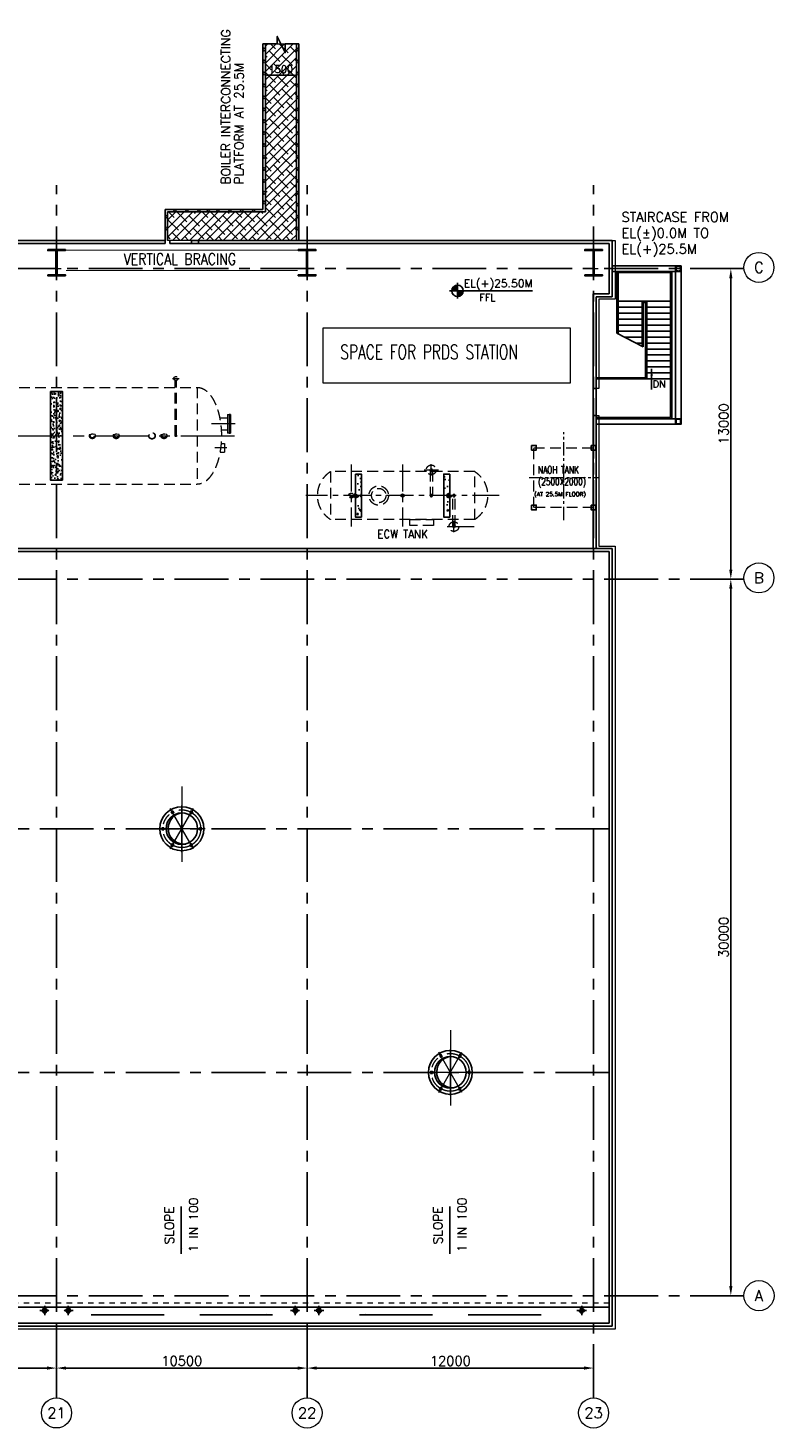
# Model space of a CAD drawing. Header units: inches. Extents: x 0 to 1544102, y -487208 to 23144100.
# Tile 71 of 256: x 624519 to 655774, y -450187 to -391572. Entities that reach past the tile are written whole.
import ezdxf
from ezdxf.enums import TextEntityAlignment as Align

# ---------------------------------------------------------------- set-up
doc = ezdxf.new("R2010")
doc.units = ezdxf.units.IN
doc.header["$LTSCALE"] = 1800
doc.header["$MEASUREMENT"] = 0
for name, pattern in [('CENTER', [2, 1.25, -0.25, 0.25, -0.25]), ('CENTER2', [1.125, 0.75, -0.125, 0.125, -0.125]), ('DASHED', [0.75, 0.5, -0.25]), ('HIDDEN', [0.375, 0.25, -0.125]), ('HIDDEN2', [0.1875, 0.125, -0.0625]), ('HIDDENS', [0.25, 0.125, -0.125])]:
    doc.linetypes.add(name, pattern=pattern)
doc.layers.get('0').update_dxf_attribs({"color": 253, "lineweight": 9})
for name, color, linetype in [('1', 7, 'Continuous'), ('BRACING', 1, 'HIDDEN'), ('COL', 1, 'Continuous'), ('CONCRETE', 145, 'Continuous'), ('GRID', 251, 'CENTER'), ('RAIN WATER', 6, 'Continuous'), ('ROOF', 11, 'Continuous'), ('ROOFLIGHT', 12, 'Continuous'), ('STAIR', 2, 'Continuous'), ('STEEL', 231, 'Continuous'), ('TEXT', 3, 'Continuous'), ('WALL', 6, 'Continuous'), ('WALL1', 6, 'Continuous')]:
    doc.layers.add(name, color=color, linetype=linetype)
for name, color, linetype, lineweight in [('A-CHEQUERED PLATE HATCH', 252, 'Continuous', 9), ('A-CUT OUT', 3, 'Continuous', 30), ('ARROW', 3, 'Continuous', 13), ('CEN', 2, 'CENTER', 15), ('CL', 8, 'CENTER', 15), ('CLAD-1', 3, 'Continuous', 15), ('CNOTE', 3, 'Continuous', 15), ('CTEXT2', 3, 'Continuous', 25), ('DIM', 4, 'Continuous', 18), ('dimension line', 4, 'Continuous', 18), ('EQUIP', 8, 'HIDDEN', 9), ('LEADER', 4, 'Continuous', 15)]:
    doc.layers.add(name, color=color, linetype=linetype, lineweight=lineweight)
doc.styles.add('COMPLEX', font='complex')
doc.styles.add('ROAMNS', font='ROMANS.shx')
doc.styles.add('ROMANC', font='ROMANC.SHX')
doc.styles.add('ROMANS', font='romans.shx')
doc.styles.add('ROMANT', font='romant')
doc.styles.add('SIMPLEX-25', font='simplex.shx')
doc.styles.get("Standard").update_dxf_attribs({"font": 'arial.ttf'})
doc.linetypes.add('FENCELINE1', pattern='A,0.25,-0.1,[133,ltypeshp.shx,S=0.1,R=0,X=-0.1,Y=0],-0.1,1', length=1.45)
doc.dimstyles.new('270-TA-100', dxfattribs={"dimscale": 150, "dimtxt": 400, "dimasz": 2, "dimexe": 0.75, "dimexo": 1, "dimgap": 1, "dimtad": 1, "dimdec": 0, "dimzin": 12, "dimdsep": 46, "dimtxsty": 'ROMANS', "dimcen": 0, "dimclrd": 256, "dimclre": 256, "dimclrt": 6, "dimadec": 1, "dimazin": 3, "dimtfac": 1, "dimtdec": 0, "dimtix": 1, "dimtmove": 2, "dimatfit": 0, "dimfxl": 1.25, "dimarcsym": 2})
doc.dimstyles.new('DIM INT 1', dxfattribs={"dimtxt": 300, "dimasz": 200, "dimexe": 100, "dimexo": 100, "dimgap": 100, "dimtad": 1, "dimdec": 0, "dimzin": 13, "dimdsep": 46, "dimlunit": 5, "dimtxsty": 'ROAMNS', "dimblk1": 'CLOSEDBLANK', "dimcen": 0.09, "dimclrd": 9, "dimclre": 9, "dimclrt": 4, "dimadec": 0, "dimazin": 0, "dimtfac": 1, "dimtdec": 0, "dimtix": 1, "dimtmove": 2, "dimatfit": 3, "dimfxl": 1, "dimtolj": 1, "dimtzin": 13, "dimarcsym": 0})
doc.dimstyles.new('DIM100 x2', dxfattribs={"dimscale": 0, "dimtxt": 400, "dimasz": 400, "dimexe": 100, "dimexo": 100, "dimgap": 100, "dimtad": 1, "dimdec": 0, "dimzin": 13, "dimdsep": 46, "dimtxsty": 'ROMANS', "dimblk2": 'OBLIQUE', "dimcen": 100, "dimdle": 100, "dimclrd": 9, "dimclre": 9, "dimclrt": 4, "dimadec": 0, "dimazin": 0, "dimtfac": 1.1, "dimtdec": 0, "dimtix": 1, "dimtmove": 2, "dimatfit": 3, "dimfxl": 1, "dimtolj": 1, "dimtzin": 13, "dimarcsym": 0})
doc.dimstyles.new('MAIN', dxfattribs={"dimtxt": 350, "dimasz": 250, "dimexe": 20, "dimexo": 20, "dimgap": 100, "dimtad": 1, "dimdec": 0, "dimzin": 0, "dimdsep": 46, "dimtxsty": 'ROMANS', "dimcen": 0.09, "dimclrd": 256, "dimclre": 9, "dimclrt": 256, "dimadec": 0, "dimazin": 0, "dimtfac": 1, "dimtdec": 0, "dimtofl": 0, "dimtmove": 0, "dimatfit": 3, "dimfxl": 0.18, "dimtolj": 1, "dimtzin": 0, "dimarcsym": 0})

# ---------------------------------------------------------------- blocks, each defined once
blk = doc.blocks.new('DEAERATOR')
for centre, radius in [((12500, 0), 121), ((12500, 0), 84), ((13500, 0), 121), ((13500, 0), 84), ((15000, 0), 136), ((15000, 0), 124), ((15500, 0), 121), ((15500, 0), 84)]:
    blk.add_circle(centre, radius)
at = {"layer": 'CEN'}
for p, q in [((-23396, 0), (18548, 0)), ((18482, 500), (17496, 500)), ((18130, -500), (17629, -500))]:
    blk.add_line(p, q, dxfattribs=at)
at = {"layer": 'EQUIP'}
for p, q in [((15866, 2400), (16134, 2400)), ((-16895, 2028), (16895, 2028)), ((15970, 0), (15970, 2322)), ((16030, 0), (16030, 2322)), ((16895, 2028), (16895, -2028)), ((17896, -322), (18045, -322)), ((18045, -322), (18045, -678)), ((17851, -678), (18045, -678)), ((-16895, -2028), (16895, -2028))]:
    blk.add_line(p, q, dxfattribs=at)
at = {"layer": 'EQUIP', "linetype": 'DASHED'}
for p, q in [((17836, 754), (18166, 754)), ((18166, 888), (18166, 112)), ((18166, 888), (18230, 888)), ((18230, 888), (18230, 112)), ((18294, 888), (18230, 888)), ((18294, 888), (18294, 112)), ((17898, 246), (18166, 246)), ((18230, 112), (18166, 112)), ((18230, 112), (18294, 112))]:
    blk.add_line(p, q, dxfattribs=at)
at = {"layer": 'EQUIP'}
for centre, radius in [((16000, 2400), 84), ((16000, 0), 30)]:
    blk.add_circle(centre, radius, dxfattribs=at)
at = {"layer": 'EQUIP', "extrusion": (0, 0, -1)}
blk.add_ellipse((16895, 0), major_axis=(0, -2028), ratio=0.5, start_param=3.141593, end_param=6.283185, dxfattribs=at)
blk = doc.blocks.new('ECW TANK')
at = {"layer": 'CONCRETE'}
h = blk.add_hatch(dxfattribs=at)
h.set_pattern_fill('AR-CONC', color=256, scale=100, angle=180, style=0)
h.set_pattern_definition([(310, (-124302.47, 40893.3), (717.2602, 62.7521), [75, -825]), (5, (-124302.5, 40893.3), (-138.7513, -752.192), [60, -660]), (259.5486, (-124242.7, 40898.5), (578.5094, -689.4395), [63.74, -701.142]), (313.8158, (-124302.5, 40693.3), (1067.241, 165.519), [112.5, -1237.5]), (263.3644, (-124213.5, 40707.1), (934.663, -974.118), [95.61, -1051.713]), (8.8158, (-124302.5, 40693.3), (934.662, -974.119), [90, -990]), (339, (-124202.47, 40743.3), (596.907, 402.619), [75, -825]), (34, (-124202.5, 40743.3), (243.3153, -725.15), [60, -660]), (288.5486, (-124152.7, 40776.85), (840.2226, -322.5305), [63.74, -701.142]), (322.5, (-124302.47, 40893.3), (12.15986, -332.89385), [0, -652, 0, -670, 0, -662.5]), (352.5, (-124302.47, 40893.3), (263.0695, -394.4117), [0, -382, 0, -637, 0, -252.5]), (32.5, (-124525.47, 40893.3), (533.82244, 22.55487), [0, -250, 0, -780, 0, -1035]), (42.5, (-124625.47, 40893.3), (583.1862, -100.105), [0, -325, 0, -518, 0, -735])])
h.paths.add_polyline_path([(-1725, -900), (-1975, -900), (-1975, 900), (-1725, 900)])
h = blk.add_hatch(dxfattribs=at)
h.set_pattern_fill('AR-CONC', color=256, scale=100, angle=180, style=0)
h.set_pattern_definition([(230, (124302.47, 40893.3), (-717.2602, 62.7521), [75, -825]), (175, (124302.5, 40893.3), (138.7513, -752.192), [60, -660]), (280.4514, (124242.7, 40898.5), (-578.5094, -689.4395), [63.74, -701.142]), (226.1842, (124302.5, 40693.3), (-1067.241, 165.519), [112.5, -1237.5]), (276.6356, (124213.5, 40707.1), (-934.663, -974.118), [95.61, -1051.713]), (171.1842, (124302.5, 40693.3), (-934.662, -974.119), [90, -990]), (201, (124202.47, 40743.3), (-596.907, 402.619), [75, -825]), (146, (124202.5, 40743.3), (-243.3153, -725.15), [60, -660]), (251.4514, (124152.7, 40776.85), (-840.2226, -322.5305), [63.74, -701.142]), (217.5, (124302.47, 40893.3), (-12.15986, -332.89385), [0, -652, 0, -670, 0, -662.5]), (187.5, (124302.47, 40893.3), (-263.0695, -394.4117), [0, -382, 0, -637, 0, -252.5]), (147.5, (124525.47, 40893.3), (-533.82244, 22.55487), [0, -250, 0, -780, 0, -1035]), (137.5, (124625.47, 40893.3), (-583.1862, -100.105), [0, -325, 0, -518, 0, -735])])
h.paths.add_polyline_path([(1725, -900), (1975, -900), (1975, 900), (1725, 900)])
at = {"layer": 'CEN', "ltscale": 0.5}
for p, q in [((-2150, 1300), (-2150, -1300)), ((0, 1300), (0, -1300)), ((1200, 837), (1200, 1313)), ((902, 1075), (1498, 1075)), ((4050, 0), (-4050, 0)), ((2150, -1538), (2150, -1062)), ((1871, -1300), (3049, -1300))]:
    blk.add_line(p, q, dxfattribs=at)
at = {"layer": 'CONCRETE'}
for points in [[(-1975, 900), (-1725, 900), (-1725, -900), (-1975, -900)], [(1975, 900), (1725, 900), (1725, -900), (1975, -900)]]:
    blk.add_lwpolyline(points, close=True, dxfattribs=at)
at = {"layer": 'EQUIP'}
for p, q in [((3019, 1000), (-3019, 1000)), ((-3019, 1000), (-3019, -1000)), ((1150, 1039), (1154, 1073)), ((1150, 1039), (1150, -1)), ((1154, 1073), (1165, 1103)), ((1165, 1103), (1179, 1120)), ((1179, 1120), (1181, 1122)), ((1181, 1122), (1200, 1131)), ((1200, 1131), (1219, 1122)), ((1219, 1122), (1221, 1120)), ((1221, 1120), (1235, 1103)), ((1235, 1103), (1246, 1073)), ((1246, 1073), (1250, 1039)), ((1250, 1039), (1250, -1)), ((3019, -1000), (3019, 1000)), ((1151, 11), (1150, 4)), ((1150, 4), (1150, -4)), ((1154, 19), (1151, 11)), ((1157, 25), (1154, 19)), ((1162, 32), (1157, 25)), ((1167, 37), (1162, 32)), ((1174, 42), (1167, 37)), ((1181, 46), (1174, 42)), ((1189, 48), (1181, 46)), ((1196, 49), (1189, 48)), ((1204, 49), (1196, 49)), ((1212, 48), (1204, 49)), ((1219, 46), (1212, 48)), ((1226, 42), (1219, 46)), ((1232, 38), (1226, 42)), ((1238, 32), (1232, 38)), ((1243, 26), (1238, 32)), ((1246, 19), (1243, 26)), ((1249, 11), (1246, 19)), ((1250, 3), (1249, 11)), ((1250, -5), (1250, 3)), ((2101, 11), (2100, 3)), ((2100, 3), (2100, -5)), ((2104, 18), (2101, 11)), ((2107, 25), (2104, 18)), ((2112, 31), (2107, 25)), ((2117, 36), (2112, 31)), ((2124, 41), (2117, 36)), ((2131, 45), (2124, 41)), ((2138, 47), (2131, 45)), ((2146, 49), (2138, 47)), ((2154, 48), (2146, 49)), ((2162, 47), (2154, 48)), ((2169, 45), (2162, 47)), ((2176, 41), (2169, 45)), ((2182, 37), (2176, 41)), ((2188, 31), (2182, 37)), ((2193, 25), (2188, 31)), ((2196, 18), (2193, 25)), ((2199, 10), (2196, 18)), ((2200, 2), (2199, 10)), ((2200, -6), (2200, 2)), ((1150, -4), (1151, -12)), ((1151, -12), (1154, -20)), ((1154, -20), (1157, -27)), ((1157, -27), (1162, -33)), ((1162, -33), (1168, -39)), ((1168, -39), (1174, -43)), ((1174, -43), (1181, -47)), ((1181, -47), (1188, -49)), ((1188, -49), (1196, -50)), ((1196, -50), (1204, -50)), ((1204, -50), (1212, -49)), ((1212, -49), (1219, -47)), ((1219, -47), (1226, -43)), ((1226, -43), (1233, -38)), ((1233, -38), (1238, -33)), ((1238, -33), (1243, -27)), ((1243, -27), (1246, -20)), ((1246, -20), (1249, -13)), ((1249, -13), (1250, -5)), ((2100, -1266), (2100, -1)), ((2100, -5), (2101, -13)), ((2101, -13), (2104, -20)), ((2104, -20), (2107, -28)), ((2107, -28), (2112, -34)), ((2112, -34), (2118, -40)), ((2118, -40), (2124, -44)), ((2124, -44), (2131, -48)), ((2131, -48), (2138, -50)), ((2138, -50), (2146, -51)), ((2146, -51), (2154, -51)), ((2154, -51), (2161, -50)), ((2161, -50), (2169, -48)), ((2169, -48), (2176, -44)), ((2176, -44), (2183, -39)), ((2183, -39), (2188, -34)), ((2188, -34), (2193, -27)), ((2193, -27), (2196, -20)), ((2196, -20), (2199, -13)), ((2199, -13), (2200, -6)), ((2200, -1266), (2200, -1)), ((3019, -1000), (-3019, -1000)), ((2104, -1300), (2100, -1266)), ((2115, -1329), (2104, -1300)), ((2129, -1347), (2115, -1329)), ((2131, -1349), (2129, -1347)), ((2150, -1358), (2131, -1349)), ((2169, -1349), (2150, -1358)), ((2171, -1347), (2169, -1349)), ((2185, -1329), (2171, -1347)), ((2196, -1300), (2185, -1329)), ((2200, -1266), (2196, -1300))]:
    blk.add_line(p, q, dxfattribs=at)
blk.add_lwpolyline([(300, -1250), (300, -1000), (1300, -1000), (1300, -1250)], close=True, dxfattribs=at)
for centre, radius in [((1200, 1075), 203), ((-1950, 0), 95), ((-1950, 0), 45), ((-1000, 0), 406), ((-1000, 0), 300), ((0, 0), 65), ((0, 0), 24), ((1950, 0), 95), ((1950, 0), 45), ((2150, -1300), 203)]:
    blk.add_circle(centre, radius, dxfattribs=at)
at = {"layer": 'EQUIP', "linetype": 'HIDDEN2'}
for radius in [105, 57]:
    blk.add_circle((-2150, 0), radius, dxfattribs=at)
at = {"layer": 'EQUIP'}
for centre, start, end in [((-2398, 0), 121.85188, 238.14812), ((2398, 0), 301.85188, 58.14812)]:
    blk.add_arc(centre, 1177, start, end, dxfattribs=at)
at = {"layer": 'TEXT', "style": 'ROMANT', "width": 0.9}
blk.add_text('ECW TANK', height=350, dxfattribs=at).set_placement((-1060, -1785))
blk = doc.blocks.new('C-ROW COLUMN (above17m)')
at = {"layer": 'COL'}
h = blk.add_hatch(dxfattribs=at)
h.set_pattern_fill('ANSI31', color=256, scale=200, style=0)
h.set_pattern_definition([(45, (-78771.347, -120071.694), (-17.6776695, 17.6776695), [])])
h.paths.add_polyline_path([(22, 755), (-22, 755), (-22, -255), (22, -255)])
h.paths.add_polyline_path([(370, -300), (370, -255), (-370, -255), (-370, -300)])
h.paths.add_polyline_path([(-370, 800), (-370, 755), (370, 755), (370, 800)])
at = {"layer": 'CEN'}
for p, q in [((0, -300), (0, 800)), ((-192, 0), (192, 0))]:
    blk.add_line(p, q, dxfattribs=at)
at = {"layer": 'COL'}
for points in [[(-370, 800), (370, 800), (370, 755), (-370, 755)], [(-22, 755), (22, 755), (22, -255), (-22, -255)], [(-370, -255), (370, -255), (370, -300), (-370, -300)]]:
    blk.add_lwpolyline(points, close=True, dxfattribs=at)
blk = doc.blocks.new('PL-FFL2')
at = {"layer": 'A-CUT OUT'}
h = blk.add_hatch(color=7, dxfattribs=at)
h.paths.add_polyline_path([(3.09, 1.96, 0.414214), (1.09, -0.04), (3.09, -0.04)])
h.paths.add_polyline_path([(5.09, -0.04), (3.09, -0.04), (3.09, -2.04, 0.414214)])
at = {"color": 1, "linetype": 'Continuous'}
for p, q in [((3.09, 2.74), (3.09, -2.74)), ((29.24, 0), (4.78, 0)), ((4.78, 0), (5.09, 0)), ((0.31, -0.04), (5.09, -0.04))]:
    blk.add_line(p, q, dxfattribs=at)
blk.add_circle((3.09, -0.04), 2, dxfattribs=at)
at = {"color": 4, "linetype": 'Continuous'}
blk.add_attdef('EL(+)', text='', height=2.75, dxfattribs=at).set_placement((18.98, 2.4), align=Align.MIDDLE)
at = {"color": 3, "linetype": 'Continuous'}
blk.add_attdef('XXX', text='', height=2.5, dxfattribs=at).set_placement((18.44, -3.52), align=Align.MIDDLE)
blk = doc.blocks.new('GRD')
at = {"layer": 'CL', "linetype": 'Continuous'}
blk.add_circle((0, 419.99985), 419.99985, dxfattribs=at)
at = {"layer": 'CL', "color": 4, "style": 'COMPLEX'}
blk.add_attdef('GRD', text='', height=300, dxfattribs=at).set_placement((0, 419.99985), align=Align.MIDDLE)
blk = doc.blocks.new('*D622')
at = {"layer": 'dimension line', "color": 9, "lineweight": -2, "transparency": 16777216}
for p, q in [((636214, -446152), (636214, -447778)), ((647814, -447678), (636614, -447678)), ((648214, -447296), (648214, -447778))]:
    blk.add_line(p, q, dxfattribs=at)
at = {"layer": 'dimension line', "color": 9, "transparency": 16777216}
for points in [[(636614, -447611), (636614, -447745), (636214, -447678)], [(647814, -447611), (647814, -447745), (648214, -447678)]]:
    blk.add_solid(points, dxfattribs=at)
at = {"layer": 'dimension line', "color": 4, "transparency": 16777216, "insert": (642214, -447378), "char_height": 400, "attachment_point": 5, "style": 'ROMANS'}
blk.add_mtext('\\A1;12000', dxfattribs=at)
blk = doc.blocks.new('_Oblique')
at = {"color": 0, "linetype": 'ByBlock', "lineweight": -2}
blk.add_line((-0.5, -0.5), (0.5, 0.5), dxfattribs=at)
blk = doc.blocks.new('*D623')
at = {"layer": 'dimension line', "color": 9, "lineweight": -2, "transparency": 16777216}
for p, q in [((625714, -446152), (625714, -447778)), ((635814, -447678), (626114, -447678)), ((636214, -447296), (636214, -447778))]:
    blk.add_line(p, q, dxfattribs=at)
at = {"layer": 'dimension line', "color": 9, "transparency": 16777216}
for points in [[(626114, -447611), (626114, -447745), (625714, -447678)], [(635814, -447611), (635814, -447745), (636214, -447678)]]:
    blk.add_solid(points, dxfattribs=at)
at = {"layer": 'dimension line', "color": 4, "transparency": 16777216, "insert": (630964, -447378), "char_height": 400, "attachment_point": 5, "style": 'ROMANS'}
blk.add_mtext('\\A1;10500', dxfattribs=at)
blk = doc.blocks.new('*D624')
at = {"layer": 'dimension line', "color": 9, "lineweight": -2, "transparency": 16777216}
for p, q in [((614714, -446152), (614714, -447778)), ((625314, -447678), (615114, -447678)), ((625714, -447296), (625714, -447778))]:
    blk.add_line(p, q, dxfattribs=at)
at = {"layer": 'dimension line', "color": 9, "transparency": 16777216}
for points in [[(615114, -447611), (615114, -447745), (614714, -447678)], [(625314, -447611), (625314, -447745), (625714, -447678)]]:
    blk.add_solid(points, dxfattribs=at)
at = {"layer": 'dimension line', "color": 4, "transparency": 16777216, "insert": (620214, -447378), "char_height": 400, "attachment_point": 5, "style": 'ROMANS'}
blk.add_mtext('\\A1;11000', dxfattribs=at)
blk = doc.blocks.new('RWDP')
at = {"layer": 'RAIN WATER', "linetype": 'CENTER2', "ltscale": 0.05}
for p, q in [((495, -425), (495, -825)), ((695, -625), (295, -625))]:
    blk.add_line(p, q, dxfattribs=at)
at = {"layer": 'RAIN WATER', "linetype": 'HIDDEN2', "ltscale": 0.25}
blk.add_circle((495, -625), 100, dxfattribs=at)
at = {"layer": 'RAIN WATER', "ltscale": 0.25}
blk.add_circle((495, -625), 75, dxfattribs=at)
blk = doc.blocks.new('*D1090')
at = {"layer": 'DIM', "color": 9, "lineweight": -2, "transparency": 16777216}
for p, q in [((634364, -393549), (634364, -393449)), ((635664, -393549), (634564, -393549)), ((635864, -393549), (635864, -393449))]:
    blk.add_line(p, q, dxfattribs=at)
at = {"layer": 'DIM', "color": 9, "transparency": 16777216}
for points in [[(634564, -393516), (634564, -393583), (634364, -393549)], [(635664, -393516), (635664, -393583), (635864, -393549)]]:
    blk.add_solid(points, dxfattribs=at)
at = {"layer": 'DIM', "color": 4, "transparency": 16777216, "insert": (635114, -393299), "char_height": 300, "attachment_point": 5, "style": 'ROAMNS'}
blk.add_mtext('\\A1;1500', dxfattribs=at)
blk = doc.blocks.new('_ClosedBlank')
at = {"color": 0, "linetype": 'ByBlock', "lineweight": -2}
for p, q in [((-1, 0.17), (0, 0)), ((-1, 0.17), (-1, -0.17)), ((0, 0), (-1, -0.17))]:
    blk.add_line(p, q, dxfattribs=at)
blk = doc.blocks.new('A$C143F1039')
at = {"layer": 'DIM'}
for points in [[(-355, 674), (-380, 742), (-338, 669), (-411, 628)], [(405, 649), (338, 669), (411, 628), (453, 700)], [(-759, 31), (-749, -42), (-749, 42), (-833, 42)], [(749, 42), (749, -42), (833, -42), (764, -27)], [(-407, -649), (-338, -669), (-411, -628), (-453, -700)], [(338, -669), (411, -628), (359, -674), (380, -742)]]:
    blk.add_hatch(color=5, dxfattribs=at).paths.add_polyline_path(points)
at = {"layer": 'ROOF'}
h = blk.add_hatch(color=5, dxfattribs=at)
h.paths.add_polyline_path([(-660, 0), (-572, 0, -0.350453), (-73, 656, 0.381936)])
h.paths.add_polyline_path([(0, -660), (0, -638, -0.368877), (-572, 0), (-660, 0, 0.414214)])
at = {"layer": 'ROOFLIGHT'}
blk.add_hatch(color=5, dxfattribs=at).paths.add_polyline_path([(161, -640, -0.061238), (0, -638), (0, -660, 0.061706)])
at = {"layer": 'CL'}
for p, q in [((0, 1762), (0, -1762)), ((0, 1322), (0, -1322)), ((-487, -843), (487, 843)), ((487, -843), (-487, 843)), ((0, -974), (0, 974)), ((974, 0), (-974, 0)), ((730, 0), (-730, 0))]:
    blk.add_line(p, q, dxfattribs=at)
at = {"layer": 'CL', "color": 6}
for p, q in [((-379, 744), (-455, 701)), ((-455, 701), (-411, 625)), ((-336, 669), (-411, 625)), ((-379, 744), (-336, 669)), ((379, 744), (336, 669)), ((411, 625), (336, 669)), ((455, 701), (379, 744)), ((455, 701), (411, 625)), ((-834, 44), (-747, 44)), ((-834, 44), (-834, -44)), ((747, -44), (747, 44)), ((834, 44), (747, 44)), ((834, -44), (834, 44)), ((-834, -44), (-747, -44)), ((834, -44), (747, -44)), ((-455, -701), (-411, -625)), ((-455, -701), (-379, -744)), ((-379, -744), (-336, -669)), ((336, -669), (411, -625)), ((379, -744), (336, -669)), ((379, -744), (455, -701)), ((455, -701), (411, -625))]:
    blk.add_line(p, q, dxfattribs=at)
at = {"layer": 'CL'}
blk.add_circle((0, 0), 791, dxfattribs=at)
at = {"layer": 'CNOTE'}
blk.add_circle((0, 0), 660, dxfattribs=at)
at = {"layer": 'DIM'}
for points in [[(-355, 674), (-380, 742), (-338, 669), (-411, 628)], [(405, 649), (338, 669), (411, 628), (453, 700)], [(-759, 31), (-749, -42), (-749, 42), (-833, 42)], [(749, 42), (749, -42), (833, -42), (764, -27)], [(-407, -649), (-338, -669), (-411, -628), (-453, -700)], [(338, -669), (411, -628), (359, -674), (380, -742)]]:
    blk.add_lwpolyline(points, close=True, dxfattribs=at)
at = {"layer": 'ROOF', "color": 5}
for p, q in [((-747, 44), (-747, -44)), ((-411, -625), (-336, -669))]:
    blk.add_line(p, q, dxfattribs=at)
at = {"layer": 'ROOF'}
for p, q in [((-747, 44), (-747, -44)), ((-411, -625), (-336, -669))]:
    blk.add_line(p, q, dxfattribs=at)
at = {"layer": 'ROOFLIGHT'}
for p, q in [((747, 44), (747, -44)), ((747, -44), (834, -44))]:
    blk.add_line(p, q, dxfattribs=at)
for radius in [921, 660]:
    blk.add_circle((0, 0), radius, dxfattribs=at)
blk.add_arc((88, 16), 660, 104.12401, 276.38543, dxfattribs=at)
blk = doc.blocks.new('Stub column')
at = {"layer": 'COL', "linetype": 'ByBlock'}
for p, q in [((-108, 90), (-108, -90)), ((-108, 90), (-100, 90)), ((-108, 90), (-100, 90)), ((-108, 90), (-108, -90)), ((-25, 100), (-100, 100)), ((-100, 100), (-100, -100)), ((-100, 100), (-100, -100)), ((-25, 100), (-100, 100)), ((90, 108), (-90, 108)), ((-90, 100), (-90, 108)), ((-90, 100), (-90, 108)), ((-25, 100), (100, 100)), ((90, 100), (90, 108)), ((100, 100), (100, -100)), ((108, 90), (100, 90)), ((108, 90), (108, -90)), ((-108, -90), (-100, -90)), ((-108, -90), (-100, -90)), ((-100, -100), (-25, -100)), ((-100, -100), (-25, -100)), ((-90, -100), (-90, -108)), ((-90, -100), (-90, -108)), ((90, -108), (-90, -108)), ((100, -100), (-25, -100)), ((90, -100), (90, -108)), ((108, -90), (100, -90))]:
    blk.add_line(p, q, dxfattribs=at)
for points in [[(-25, -100), (-25, -97, 0.401544), (-31, -91), (-88, -88, -0.401544), (-94, -82), (-94, 82, -0.401544), (-88, 88), (-31, 91, 0.401544), (-25, 97), (-25, 100)], [(-25, -100), (-25, -97, 0.401544), (-31, -91), (-88, -88, -0.401544), (-94, -82), (-94, 82, -0.401544), (-88, 88), (-31, 91, 0.401544), (-25, 97), (-25, 100)], [(25, -100), (25, -97, -0.401544), (31, -91), (88, -88, 0.401544), (94, -82), (94, 82, 0.401544), (88, 88), (31, 91, -0.401544), (25, 97), (25, 100)]]:
    blk.add_lwpolyline(points, format="xyb", dxfattribs=at)
blk = doc.blocks.new('*D1131')
at = {"layer": 'dimension line', "color": 9, "lineweight": -2, "transparency": 16777216}
for p, q in [((653434, -401647), (654064, -401647)), ((653964, -414247), (653964, -402047)), ((653434, -414647), (654064, -414647))]:
    blk.add_line(p, q, dxfattribs=at)
at = {"layer": 'dimension line', "color": 9, "transparency": 16777216}
for points in [[(653897, -402047), (654030, -402047), (653964, -401647)], [(653897, -414247), (654030, -414247), (653964, -414647)]]:
    blk.add_solid(points, dxfattribs=at)
at = {"layer": 'dimension line', "color": 4, "transparency": 16777216, "insert": (653664, -408147), "char_height": 400, "attachment_point": 5, "rotation": 90, "style": 'ROMANS'}
blk.add_mtext('\\A1;13000', dxfattribs=at)
blk = doc.blocks.new('*D1132')
at = {"layer": 'dimension line', "color": 9, "lineweight": -2, "transparency": 16777216}
for p, q in [((653434, -414647), (654064, -414647)), ((653964, -444247), (653964, -415047)), ((653434, -444647), (654064, -444647))]:
    blk.add_line(p, q, dxfattribs=at)
at = {"layer": 'dimension line', "color": 9, "transparency": 16777216}
for points in [[(653897, -415047), (654030, -415047), (653964, -414647)], [(653897, -444247), (654030, -444247), (653964, -444647)]]:
    blk.add_solid(points, dxfattribs=at)
at = {"layer": 'dimension line', "color": 4, "transparency": 16777216, "insert": (653664, -429647), "char_height": 400, "attachment_point": 5, "rotation": 90, "style": 'ROMANS'}
blk.add_mtext('\\A1;30000', dxfattribs=at)

msp = doc.modelspace()

# ---------------------------------------------------------------- hatches: boundary and pattern name
at = {"layer": 'A-CHEQUERED PLATE HATCH', "linetype": 'Continuous'}
h = msp.add_hatch(dxfattribs=at)
h.set_pattern_fill('ANSI38', color=256, scale=2000, angle=180, style=0)
h.set_pattern_definition([(225, (122500, -331188.7), (176.7767, -176.7767), []), (315, (122500, -331188.7), (530.33009, -176.7767), [625, -375])])
h.paths.add_polyline_path([(635763.7, -399267.3), (635763.7, -400467.3), (630363.71, -400467.3), (630363.71, -399267.3), (634463.71, -399267.3), (634463.71, -392236.39), (635763.71, -392236.39)])
at = {"layer": 'CONCRETE'}
h = msp.add_hatch(dxfattribs=at)
h.set_pattern_fill('AR-CONC', color=256, scale=50, style=0)
h.set_pattern_definition([(50, (533411.65, -459867.38), (358.6301, -31.3761), [37.5, -412.5]), (355, (533411.65, -459867.38), (-69.3757, 376.0961), [30, -330]), (100.4514, (533441.54, -459870), (289.2547, 344.7198), [31.8701, -350.571]), (46.1842, (533411.65, -459767.38), (533.6205, -82.7595), [56.25, -618.75]), (96.6356, (533456.1, -459774.27), (467.3314, 487.059), [47.8051, -525.8565]), (351.1842, (533411.65, -459767.4), (467.331, 487.0593), [45, -495]), (21, (533461.65, -459792.38), (298.4535, -201.30945), [37.5, -412.5]), (326, (533461.65, -459792.38), (121.6577, 362.575), [30, -330]), (71.4514, (533486.53, -459809.15), (420.1113, 161.2652), [31.8701, -350.571]), (37.5, (533411.65, -459867.38), (6.07993, 166.44693), [0, -326, 0, -335, 0, -331.25]), (7.5, (533411.65, -459867.38), (131.53477, 197.20586), [0, -191, 0, -318.5, 0, -126.25]), (327.5, (533300.15, -459867.38), (266.91122, -11.27744), [0, -125, 0, -390, 0, -517.5]), (317.5, (533250.15, -459867.38), (291.5931, 50.0525), [0, -162.5, 0, -259, 0, -367.5])])
h.paths.add_polyline_path([(625463.7, -406797.3), (625463.7, -408647.3), (625713.7, -408647.3), (625713.7, -406797.3)])
h.paths.add_polyline_path([(625463.7, -408647.3), (625463.7, -410497.3), (625713.7, -410497.3), (625713.7, -408647.3)])
h.paths.add_polyline_path([(625963.7, -408647.3), (625963.7, -406797.3), (625713.7, -406797.3), (625713.7, -408647.3)])
h.paths.add_polyline_path([(625963.7, -410497.3), (625963.7, -408647.3), (625713.7, -408647.3), (625713.7, -410497.3)])

# ---------------------------------------------------------------- linework, layer by layer
at = {"linetype": 'HIDDENS'}
msp.add_line((648863.7, -444962.3), (525713.7, -444962.3), dxfattribs=at)
msp.add_lwpolyline([(636880.14, -404121.17), (647238.39, -404121.17), (647238.39, -406438.21), (636880.14, -406438.21)], close=True)
at = {"layer": 'A-CHEQUERED PLATE HATCH', "linetype": 'Continuous'}
msp.add_lwpolyline([(635763.7, -399267.3), (635763.7, -400467.3), (630363.71, -400467.3), (630363.71, -399267.3), (634463.71, -399267.3), (634463.71, -392236.39), (635763.71, -392236.39)], close=True, dxfattribs=at)
at = {"layer": 'BRACING', "const_width": 40}
for points in [[(626113.7, -400869.8), (635813.7, -400869.8)], [(626113.7, -401724.8), (635813.7, -401724.8)]]:
    msp.add_lwpolyline(points, dxfattribs=at)
at = {"layer": 'CEN', "ltscale": 0.25}
for p, q in [((646963.7, -412176.04), (646963.7, -408496.66)), ((645513.7, -410397.3), (648413.7, -410397.3))]:
    msp.add_line(p, q, dxfattribs=at)
at = {"layer": 'CLAD-1'}
for p, q in [((648428.7, -406661.3), (648328.7, -406661.3)), ((648328.7, -407802.51), (648428.7, -407802.51))]:
    msp.add_line(p, q, dxfattribs=at)
at = {"layer": 'CLAD-1', "flags": 128}
for points in [[(648988.7, -400467.3), (649116.7, -400467.3), (649116.7, -402927.3), (648428.7, -402927.3), (648428.7, -406661.3)], [(648428.7, -407802.51), (648428.7, -413267.3), (649116.7, -413267.3), (649116.7, -446055.3), (618543.7, -446055.3), (603283.7, -446055.3), (525713.7, -446055.3)]]:
    msp.add_lwpolyline(points, dxfattribs=at)
at = {"layer": 'COL'}
for points in [[(651648.7, -401532.3), (651878.7, -401532.3), (651878.7, -401762.3), (651648.7, -401762.3)], [(651648.7, -407932.3), (651878.7, -407932.3), (651878.7, -408162.3), (651648.7, -408162.3)], [(645613.7, -409047.3), (645813.7, -409047.3), (645813.7, -409247.3), (645613.7, -409247.3)], [(648113.7, -409047.3), (648313.7, -409047.3), (648313.7, -409247.3), (648113.7, -409247.3)], [(645613.7, -411547.3), (645813.7, -411547.3), (645813.7, -411747.3), (645613.7, -411747.3)], [(648113.7, -411547.3), (648313.7, -411547.3), (648313.7, -411747.3), (648113.7, -411747.3)]]:
    msp.add_lwpolyline(points, close=True, dxfattribs=at)
at = {"layer": 'CONCRETE'}
for p, q in [((631663.71, -400592.3), (630463.71, -400592.3)), ((648203.7, -407802.51), (648203.7, -406602.51)), ((648328.7, -407802.51), (648328.7, -406602.51)), ((648863.7, -445127.3), (525713.7, -445127.3))]:
    msp.add_line(p, q, dxfattribs=at)
msp.add_lwpolyline([(625463.7, -406797.3), (625963.7, -406797.3), (625963.7, -410497.3), (625463.7, -410497.3)], close=True, dxfattribs=at)
at = {"layer": 'EQUIP'}
msp.add_lwpolyline([(645713.7, -409147.3), (648213.7, -409147.3), (648213.7, -411647.3), (645713.7, -411647.3)], close=True, dxfattribs=at)
at = {"layer": 'GRID'}
for p, q in [((625713.7, -448927.3), (625713.7, -398147.3)), ((636213.7, -448927.3), (636213.7, -398147.3)), ((648213.7, -448927.3), (648213.7, -398147.3)), ((654513.7, -401647.3), (399465.66, -401647.3)), ((654513.7, -414647.3), (399465.66, -414647.3)), ((648863.7, -425097.3), (527713.7, -425097.3)), ((648863.7, -435297.3), (527713.7, -435297.3)), ((654513.7, -444647.3), (519413.7, -444647.3))]:
    msp.add_line(p, q, dxfattribs=at)
at = {"layer": 'RAIN WATER'}
for p, q in [((648988.7, -401532.3), (648988.7, -401762.3)), ((651878.7, -401532.3), (648988.7, -401532.3)), ((651878.7, -401762.3), (648988.7, -401762.3))]:
    msp.add_line(p, q, dxfattribs=at)
at = {"layer": 'STAIR', "linetype": 'FENCELINE1', "ltscale": 0.25}
for p, q in [((649193.7, -401762.3), (649193.7, -404342.92)), ((651493.7, -401762.3), (649243.7, -401762.3)), ((651493.7, -401762.3), (651493.7, -407932.3)), ((651493.7, -407932.3), (648328.7, -407932.3))]:
    msp.add_line(p, q, dxfattribs=at)
at = {"layer": 'STAIR'}
for p, q in [((649243.7, -401812.3), (649243.7, -404369.06)), ((651443.7, -401812.3), (649243.7, -401812.3)), ((651443.7, -401812.3), (651443.7, -407882.3)), ((651443.7, -403012.3), (649243.7, -403012.3)), ((650243.7, -403262.3), (649243.7, -403262.3)), ((650243.7, -403012.3), (650243.7, -404891.75)), ((650443.7, -403012.3), (650443.7, -406262.3)), ((651443.7, -403262.3), (650443.7, -403262.3)), ((650243.7, -403512.3), (649243.7, -403512.3)), ((650243.7, -403762.3), (649243.7, -403762.3)), ((651443.7, -403512.3), (650443.7, -403512.3)), ((651443.7, -403762.3), (650443.7, -403762.3)), ((650293.7, -404917.88), (649193.7, -404342.92)), ((650243.7, -404012.3), (649243.7, -404012.3)), ((650243.7, -404262.3), (649243.7, -404262.3)), ((651443.7, -404012.3), (650443.7, -404012.3)), ((651443.7, -404262.3), (650443.7, -404262.3)), ((650243.7, -404512.3), (649517.74, -404512.3)), ((650243.7, -404762.3), (649996.04, -404762.3)), ((651443.7, -404512.3), (650443.7, -404512.3)), ((651443.7, -404762.3), (650443.7, -404762.3)), ((651443.7, -405012.3), (650443.7, -405012.3)), ((651443.7, -405262.3), (650443.7, -405262.3)), ((651443.7, -405512.3), (650443.7, -405512.3)), ((651443.7, -405762.3), (650443.7, -405762.3)), ((651443.7, -406012.3), (650443.7, -406012.3)), ((650243.7, -406262.3), (648328.7, -406262.3)), ((651443.7, -406262.3), (650243.7, -406262.3)), ((651443.7, -407882.3), (648328.7, -407882.3))]:
    msp.add_line(p, q, dxfattribs=at)
at = {"layer": 'STAIR', "linetype": 'FENCELINE1', "ltscale": 0.25}
msp.add_lwpolyline([(650293.7, -404917.88), (650293.7, -403062.3), (650393.7, -403062.3), (650393.7, -406212.3), (648328.7, -406212.3)], dxfattribs=at)
at = {"layer": 'STEEL'}
for p, q in [((634363.71, -399167.3), (634363.71, -392236.39)), ((634463.71, -399267.3), (634463.71, -392236.39)), ((635763.71, -400467.3), (635763.71, -392236.39)), ((635863.71, -400467.3), (635863.71, -392236.39)), ((630263.71, -400467.3), (630263.71, -399167.3)), ((630263.71, -399167.3), (634363.71, -399167.3)), ((630363.71, -400467.3), (630363.71, -399267.3)), ((630363.71, -399267.3), (634463.71, -399267.3))]:
    msp.add_line(p, q, dxfattribs=at)
msp.add_lwpolyline([(634363.71, -392236.39), (634962.91, -392236.39), (634962.91, -391928.15), (635295.99, -392598.72), (635295.99, -392236.39), (635863.71, -392236.39)], dxfattribs=at)
msp.add_lwpolyline([(634363.71, -392236.39), (634962.91, -392236.39), (634962.91, -391928.15), (635295.99, -392598.72), (635295.99, -392236.39), (635863.71, -392236.39)], dxfattribs=at)
for centre in [(634413.71, -392473), (635813.71, -392473), (634413.71, -392973), (635813.71, -392973), (634413.71, -393473), (635813.71, -393473), (634413.71, -393973), (634413.71, -394473), (635813.71, -393973), (635813.71, -394473), (634413.71, -394973), (635813.71, -394973), (634413.71, -395473), (635813.71, -395473), (634413.71, -395973), (635813.71, -395973), (634413.71, -396473), (635813.71, -396473), (634413.71, -396973), (635813.71, -396973), (634413.71, -397473), (634413.71, -397973), (635813.71, -397473), (635813.71, -397973), (634413.71, -398473), (635813.71, -398473), (630678, -399217.3), (630678, -399217.3), (631178, -399217.3), (631678, -399217.3), (632078, -399217.3), (632478, -399217.3), (632978, -399217.3), (633478, -399217.3), (633978, -399217.3), (634413.71, -398873), (635813.71, -398973), (630313.71, -399473), (635813.71, -399473), (630313.71, -399973), (635813.71, -399973)]:
    msp.add_circle(centre, 50, dxfattribs=at)
at = {"layer": 'WALL'}
for p, q in [((571928.7, -400467.3), (630263.71, -400467.3)), ((571928.7, -400592.3), (630263.71, -400592.3)), ((630263.71, -400467.3), (630263.71, -400592.3)), ((630463.71, -400467.3), (630463.71, -400592.3)), ((630463.71, -400467.3), (630463.71, -400592.3)), ((631373.71, -400467.3), (648988.7, -400467.3)), ((631373.71, -400467.3), (631373.71, -400592.3)), ((631373.71, -400592.3), (648863.7, -400592.3)), ((631663.71, -400467.3), (631663.71, -400592.3)), ((631663.71, -400467.3), (631663.71, -400592.3)), ((648863.7, -402702.3), (648863.7, -400592.3)), ((648988.7, -400467.3), (648988.7, -402827.3)), ((651648.7, -407932.3), (651648.7, -401617.3)), ((651878.7, -401617.3), (651878.7, -407932.3)), ((648203.7, -406661.3), (648328.7, -406661.3)), ((648203.7, -413367.3), (648203.7, -407802.51)), ((648328.7, -407802.51), (648203.7, -407802.51)), ((648328.7, -413367.3), (648328.7, -407802.51)), ((648988.7, -413367.3), (530943.7, -413367.3)), ((648863.7, -413492.3), (530943.7, -413492.3)), ((648863.7, -445802.3), (648863.7, -413492.3)), ((648988.7, -445927.3), (648988.7, -413367.3)), ((648863.7, -445802.3), (525713.7, -445802.3)), ((648988.7, -445927.3), (525713.7, -445927.3))]:
    msp.add_line(p, q, dxfattribs=at)
at = {"layer": 'WALL', "flags": 128}
for points in [[(648328.7, -407932.3), (651878.7, -407932.3)], [(648328.7, -408162.3), (651648.7, -408162.3)]]:
    msp.add_lwpolyline(points, dxfattribs=at)
at = {"layer": 'WALL1'}
for p, q in [((648203.7, -406661.3), (648203.7, -402702.3)), ((648863.7, -402702.3), (648203.7, -402702.3)), ((648328.7, -406661.3), (648328.7, -402827.3)), ((648988.7, -402827.3), (648328.7, -402827.3))]:
    msp.add_line(p, q, dxfattribs=at)

# ---------------------------------------------------------------- block references
for name, p in [('C-ROW COLUMN (above17m)', (625713.7, -401647.3)), ('C-ROW COLUMN (above17m)', (636213.7, -401647.3)), ('C-ROW COLUMN (above17m)', (648213.7, -401647.3)), ('ECW TANK', (640213.7, -411147.3))]:
    msp.add_blockref(name, p)
at = {"layer": '1'}
ref = msp.add_blockref('PL-FFL2', (642145.4, -402573.7), dxfattribs=dict(at, xscale=120, yscale=120, zscale=120))
ref.add_attrib('XXX', 'FFL', dxfattribs={"layer": '0', "color": 3, "linetype": 'Continuous', "height": 300, "style": 'SIMPLEX-25'}).set_placement((643767.87, -402854.13), align=Align.MIDDLE)
ref.add_attrib('EL(+)', 'EL(+)25.50M', dxfattribs={"layer": '0', "color": 4, "linetype": 'Continuous', "height": 330, "style": 'SIMPLEX-25'}).set_placement((644216.5, -402286.05), align=Align.MIDDLE)
at = {"layer": 'CNOTE'}
for p in [(630963.7, -425097.46), (642213.7, -435297.28)]:
    msp.add_blockref('A$C143F1039', p, dxfattribs=at)
at = {"layer": 'COL', "xscale": -1, "rotation": 180}
for p in [(651763.71, -401647.3), (651763.71, -408047.3)]:
    msp.add_blockref('Stub column', p, dxfattribs=at)
at = {"layer": 'DIM', "xscale": 1.5, "yscale": 1.5, "zscale": 1.5}
for p, values in [((655141.63, -402226.38), {'GRD': 'C'}), ((655141.63, -415226.38), {'GRD': 'B'}), ((655143.7, -445277.3), {'GRD': 'A'}), ((625713.83, -450187.29), {'GRD': '21'}), ((636213.83, -450187.3), {'GRD': '22'}), ((648213.83, -450187.3), {'GRD': '23'})]:
    msp.add_blockref('GRD', p, dxfattribs=at).add_auto_attribs(values)
at = {"layer": 'EQUIP'}
msp.add_blockref('DEAERATOR', (614713.7, -408647.3), dxfattribs=at)
at = {"layer": 'RAIN WATER', "xscale": -1}
for p in [(625713.7, -444647.3), (636213.7, -444647.3), (648213.7, -444647.3)]:
    msp.add_blockref('RWDP', p, dxfattribs=at)
at = {"layer": 'RAIN WATER'}
for p in [(625713.7, -444647.3), (636213.7, -444647.3)]:
    msp.add_blockref('RWDP', p, dxfattribs=at)

# ---------------------------------------------------------------- texts
at = {"layer": 'CTEXT2', "style": 'ROMANS'}
for s, p in [('SLOPE', (630628.82, -442494.95)), ('1 IN 100', (631640.17, -442821.78)), ('SLOPE', (641878.82, -442494.95)), ('1 IN 100', (642890.17, -442821.78))]:
    msp.add_text(s, height=375, rotation=90, dxfattribs=at).set_placement(p)
at = {"layer": 'TEXT', "style": 'ROMANC', "width": 0.7}
msp.add_text('SPACE FOR PRDS STATION', height=600, dxfattribs=at).set_placement((637605.75, -405435.59))
at = {"layer": 'TEXT', "linetype": 'CENTER', "style": 'ROMANC'}
msp.add_text('DN', height=300, dxfattribs=at).set_placement((650686.2, -406624.74, -1000))
at = {"layer": 'TEXT', "style": 'ROMANS'}
msp.add_text('(AT 25.5M FLOOR)', height=175, dxfattribs=at).set_placement((645730.02, -411175.87))
at = {"layer": 'TEXT', "color": 3, "char_height": 375, "attachment_point": 4, "rotation": 90, "style": 'ROMANS'}
for s, insert in [('BOILER INTERCONNECTING', (632803.1, -398123.38)), ('PLATFORM AT 25.5M', (633360.89, -398123.38))]:
    msp.add_mtext(s, dxfattribs=dict(at, insert=insert))
at = {"layer": 'TEXT', "attachment_point": 1, "style": 'ROMANS'}
for s, insert, char_height, width in [('STAIRCASE FROM EL(%%P)0.0M TO EL(+)25.5M', (649383.21, -399288.17), 400, 4952.381), ('{\\W0.8;VERTICAL BRACING}', (628528.25, -401007.3), 480, 6467.9149), ('{\\W0.75;NAOH TANK\\P(2500X2000)}', (645887.48, -409918.72), 300, 2204.9971)]:
    msp.add_mtext(s, dxfattribs=dict(at, insert=insert, char_height=char_height, width=width))

# ---------------------------------------------------------------- dimensions: what is measured, and where the dimension line sits
at = {"layer": 'DIM'}
dim = msp.add_linear_dim(base=(634363.71, -393549.32), p1=(635863.71, -393649.32), p2=(634363.71, -393649.32), dimstyle='DIM INT 1', override={"dimtmove": 0}, dxfattribs=at)
dim.commit()
dim.dimension.update_dxf_attribs({"geometry": '*D1090', "text_midpoint": (635113.71, -393299.32)})
at = {"layer": 'dimension line'}
for base, p1, p2, angle, picture, middle in [((653963.7, -401647.3), (653334.07, -414647.3), (653334.07, -401647.3), 90, '*D1131', (653663.7, -408147.3)), ((653963.7, -414647.3), (653334.07, -444647.3), (653334.07, -414647.3), 90, '*D1132', (653663.7, -429647.3)), ((614713.7, -447678), (625713.7, -447196.32), (614713.7, -446052.42), 180, '*D624', (620213.7, -447378)), ((625713.7, -447678), (636213.7, -447196.32), (625713.7, -446052.42), 180, '*D623', (630963.7, -447378)), ((636213.7, -447678), (648213.7, -447196.32), (636213.7, -446052.42), 180, '*D622', (642213.7, -447378))]:
    dim = msp.add_linear_dim(base=base, p1=p1, p2=p2, angle=angle, dimstyle='DIM100 x2', override={"dimscale": 1}, dxfattribs=at)
    dim.commit()
    dim.dimension.update_dxf_attribs({"geometry": picture, "text_midpoint": middle})

# ---------------------------------------------------------------- leaders
at = {"layer": 'ARROW'}
for points, override in [([(630940.32, -442897.66), (630940.32, -440912.42)], {"dimtad": 0, "dimfxl": 2.5, "dimarcsym": 2}), ([(642190.32, -442897.66), (642190.32, -440912.42)], {"dimtad": 0, "dimfxl": 2.5, "dimarcsym": 2}), ([(627161.42, -445447.29), (630218.21, -445447.29)], {"dimgap": 100, "dimtad": 0, "dimfxl": 2.5, "dimarcsym": 2}), ([(634768.85, -445447.29), (631712.07, -445447.29)], {"dimgap": 100, "dimtad": 0, "dimfxl": 2.5, "dimarcsym": 2}), ([(638411.42, -445447.29), (641468.21, -445447.29)], {"dimgap": 100, "dimtad": 0, "dimfxl": 2.5, "dimarcsym": 2}), ([(646018.85, -445447.29), (642962.07, -445447.29)], {"dimgap": 100, "dimtad": 0, "dimfxl": 2.5, "dimarcsym": 2})]:
    msp.add_leader(points, dimstyle='MAIN', override=override, dxfattribs=at)
at = {"layer": 'LEADER'}
msp.add_leader([(650646.7, -405838.26), (650646.7, -406710.81)], dimstyle='270-TA-100', dxfattribs=at)

doc.saveas('drawing.dxf')
